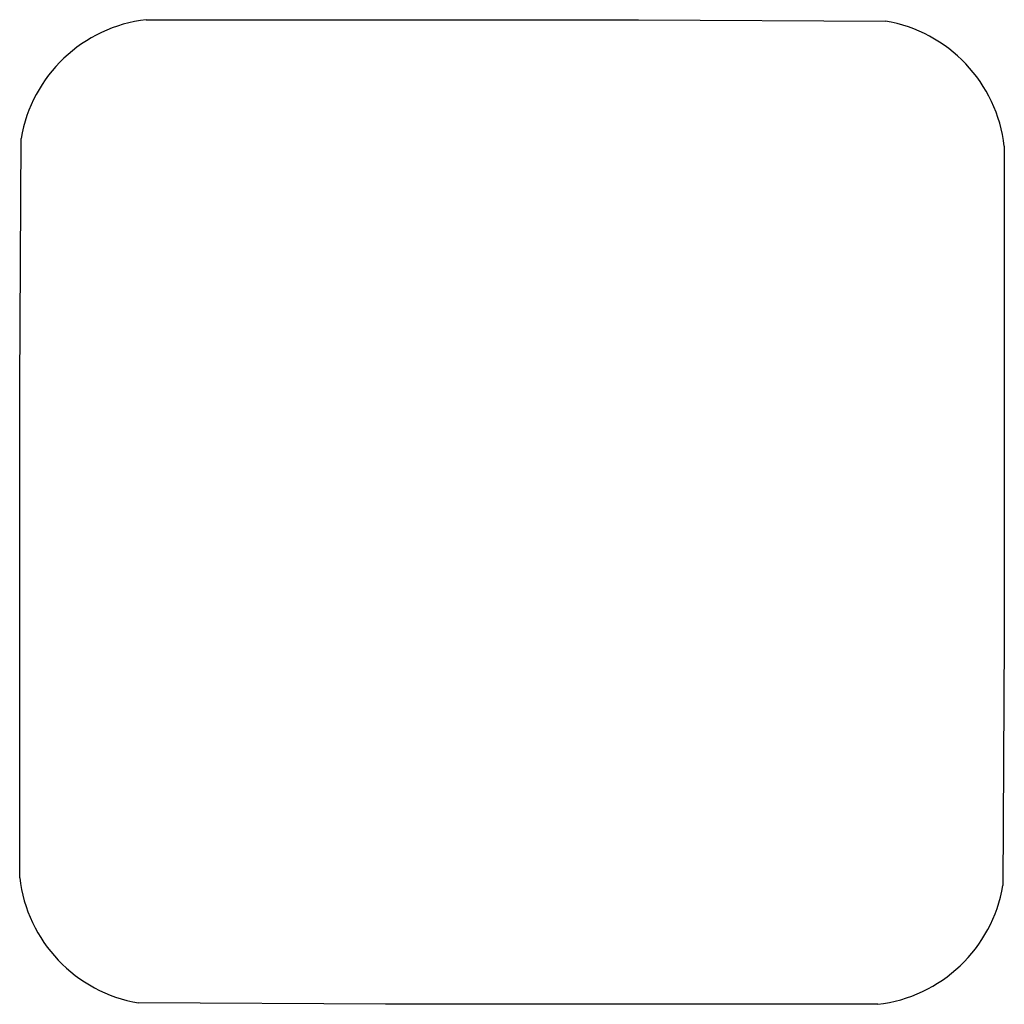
# Model space of a CAD drawing. Header units: millimetres. Extents: x 15 to 85, y 15 to 85.
import ezdxf

# ---------------------------------------------------------------- set-up
doc = ezdxf.new("R2010")
doc.units = ezdxf.units.MM
doc.layers.add('SD_B0000', color=7, linetype='Continuous')

msp = doc.modelspace()

# ---------------------------------------------------------------- linework, layer by layer
at = {"layer": 'SD_B0000'}
for p, q in [((24, 85), (59, 85)), ((59, 85), (76.55, 84.9)), ((15, 59), (15.1, 76.55)), ((85, 76), (85, 41)), ((15, 24), (15, 59)), ((85, 41), (84.9, 23.45)), ((41, 15), (23.45, 15.1)), ((76, 15), (41, 15))]:
    msp.add_line(p, q, dxfattribs=at)
for centre, start, end in [((25.174, 74.852), 96.59752, 170.43392), ((74.852, 74.826), 6.59752, 80.43392), ((25.148, 25.174), -173.40248, -99.56608), ((74.826, 25.148), -83.40248, -9.56608)]:
    msp.add_arc(centre, 10.216, start, end, dxfattribs=at)

doc.saveas('drawing.dxf')
